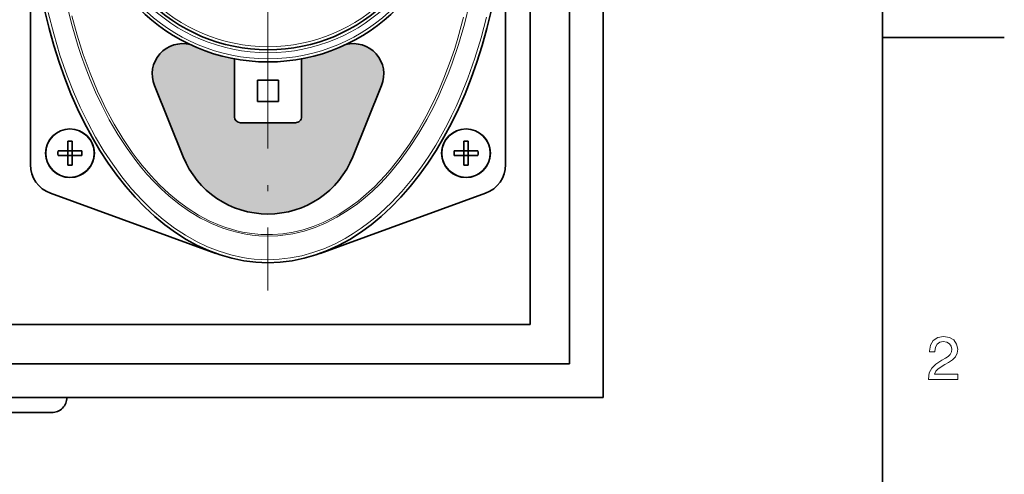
# Model space of a CAD drawing. Extents: x 0 to 354, y 0 to 250.
# Tile 12 of 14: x 273 to 354, y 89 to 126. Entities that reach past the tile are written whole.
import ezdxf

# ---------------------------------------------------------------- set-up
doc = ezdxf.new("R2010")
doc.units = 0
doc.linetypes.add('DASHDOT', pattern=[18.5, 12, -3, 0.5, -3])

msp = doc.modelspace()

# ---------------------------------------------------------------- linework, layer by layer
at = {"color": 7, "lineweight": 35}
for p, q in [((344, 10), (344, 240)), ((321.080872, 95.439438), (321.080872, 222.439438)), ((318.330872, 219.689438), (318.330872, 98.189438)), ((315.080872, 216.439438), (315.080872, 101.439438)), ((274.080872, 138.002213), (274.080872, 114.560471)), ((313.080872, 114.560471), (313.080872, 137.991882)), ((229.580872, 101.439438), (315.080872, 101.439438)), ((226.330872, 98.189438), (318.330872, 98.189438)), ((321.080872, 95.439438), (223.580872, 95.439438))]:
    msp.add_line(p, q, dxfattribs=at)
at = {"color": 7, "linetype": 'DASHDOT', "lineweight": 13}
msp.add_line((293.580872, 183.387482), (293.580872, 104.222359), dxfattribs=at)
at = {"color": 7, "lineweight": 35, "ltscale": 0.25}
msp.add_line((344, 125), (354, 125), dxfattribs=at)
at = {"color": 7, "lineweight": 35, "ltscale": 0.118856}
for p, q in [((290.830872, 118.502213), (290.830872, 123.256447)), ((296.330872, 123.256447), (296.330872, 118.502213))]:
    msp.add_line(p, q, dxfattribs=at)
at = {"color": 7, "lineweight": 35, "ltscale": 0.04375}
for p, q in [((292.705872, 121.502213), (292.705872, 119.752213)), ((292.705872, 121.502213), (294.455872, 121.502213)), ((294.455872, 119.752213), (294.455872, 121.502213)), ((294.455872, 119.752213), (292.705872, 119.752213))]:
    msp.add_line(p, q, dxfattribs=at)
at = {"color": 7, "lineweight": 35, "ltscale": 0.158114}
for p, q in [((284.261719, 121.06868), (286.623383, 115.201607)), ((302.900024, 121.06868), (300.538361, 115.201607))]:
    msp.add_line(p, q, dxfattribs=at)
at = {"color": 7, "lineweight": 35, "ltscale": 0.1125}
msp.add_line((291.330872, 118.002213), (295.830872, 118.002213), dxfattribs=at)
at = {"color": 7, "lineweight": 35, "ltscale": 0.019884}
for p, q in [((277.145874, 116.482567), (277.145874, 115.68721)), ((309.645874, 116.482567), (309.645874, 115.68721)), ((277.145874, 115.68721), (276.350525, 115.68721)), ((278.311218, 115.68721), (277.515869, 115.68721)), ((309.645874, 115.68721), (308.850525, 115.68721)), ((310.811218, 115.68721), (310.015869, 115.68721)), ((277.145874, 115.317207), (276.350525, 115.317207)), ((277.515869, 115.317207), (277.515869, 114.521858)), ((278.311218, 115.317207), (277.515869, 115.317207)), ((309.645874, 115.317207), (308.850525, 115.317207)), ((310.015869, 115.317207), (310.015869, 114.521858)), ((310.811218, 115.317207), (310.015869, 115.317207))]:
    msp.add_line(p, q, dxfattribs=at)
at = {"color": 7, "lineweight": 35, "ltscale": 0.016043}
for p, q in [((277.515869, 116.482567), (277.515869, 115.840851)), ((310.015869, 116.482567), (310.015869, 115.840851)), ((277.145874, 114.521858), (277.145874, 115.163567)), ((309.645874, 114.521858), (309.645874, 115.163567))]:
    msp.add_line(p, q, dxfattribs=at)
at = {"color": 7, "lineweight": 35, "ltscale": 0.00925}
for p, q in [((277.515869, 115.68721), (277.145874, 115.68721)), ((277.145874, 115.317207), (277.145874, 115.68721)), ((277.515869, 115.317207), (277.515869, 115.68721)), ((310.015869, 115.68721), (309.645874, 115.68721)), ((309.645874, 115.317207), (309.645874, 115.68721)), ((310.015869, 115.317207), (310.015869, 115.68721)), ((277.515869, 115.317207), (277.145874, 115.317207)), ((310.015869, 115.317207), (309.645874, 115.317207))]:
    msp.add_line(p, q, dxfattribs=at)
at = {"color": 7, "lineweight": 35, "ltscale": 0.003841}
for p, q in [((277.515869, 115.68721), (277.515869, 115.840851)), ((310.015869, 115.68721), (310.015869, 115.840851)), ((277.145874, 115.317207), (277.145874, 115.163567)), ((309.645874, 115.317207), (309.645874, 115.163567))]:
    msp.add_line(p, q, dxfattribs=at)
at = {"color": 7, "lineweight": 35, "ltscale": 0.360992}
for p, q in [((289.294678, 107.272575), (275.72583, 112.211235)), ((297.867065, 107.272575), (311.435913, 112.211235))]:
    msp.add_line(p, q, dxfattribs=at)
at = {"color": 7, "lineweight": 35, "ltscale": 0.2375}
msp.add_line((277.080872, 95.439438), (267.580872, 95.439438), dxfattribs=at)
at = {"color": 7, "lineweight": 35, "ltscale": 0.175}
msp.add_line((275.830872, 94.189438), (268.830872, 94.189438), dxfattribs=at)
at = {"color": 7, "lineweight": 13}
for points in [[(277.07196, 127.691116), (277.501282, 125.965027), (277.999603, 124.275917), (278.274658, 123.447289), (278.566864, 122.630409), (278.983185, 121.561073), (279.429871, 120.51638), (279.906769, 119.498558), (280.560455, 118.239426), (281.262543, 117.033096), (282.012115, 115.884964), (282.807983, 114.80069), (283.222778, 114.284325), (283.648499, 113.786118), (284.232727, 113.151382), (284.835297, 112.55201), (285.455414, 111.989746), (286.290466, 111.314049), (287.151855, 110.708351), (288.037079, 110.176262), (288.494812, 109.935341), (288.957581, 109.714661), (289.410645, 109.520409), (289.867645, 109.345856), (290.492249, 109.14138), (291.122345, 108.974236), (291.756866, 108.84494), (292.289856, 108.766235), (292.824493, 108.714455), (293.580872, 108.687431)], [(293.580872, 108.687424), (294.396484, 108.718857), (295.015656, 108.78479), (295.632355, 108.886826), (296.092621, 108.986855), (296.550537, 109.106842), (297.45752, 109.405838), (298.350189, 109.78183), (299.225555, 110.232445), (300.080902, 110.754921), (300.913666, 111.346207), (301.541138, 111.848854), (302.152802, 112.38916), (302.747864, 112.965492), (303.1828, 113.420418), (303.607697, 113.89399), (304.426331, 114.894295), (305.201935, 115.960861), (305.933105, 117.088234), (306.618713, 118.271149), (307.124207, 119.234879), (307.60083, 120.227432), (308.048401, 121.246605), (308.364868, 122.02713), (308.664795, 122.820518), (309.214905, 124.442436), (309.698395, 126.105698), (310.115204, 127.804054)], [(293.580872, 106.752205), (293.019196, 106.765556), (292.458099, 106.805573), (291.97229, 106.861839), (291.487793, 106.938049), (290.524323, 107.149841), (289.570801, 107.439766), (288.630249, 107.806267), (287.705444, 108.247391), (286.799133, 108.760864), (285.913879, 109.344093), (284.986633, 110.04705), (284.089172, 110.82386), (283.223846, 111.670563), (282.3927, 112.583046), (281.597565, 113.557159), (280.839966, 114.588737), (280.121124, 115.673706), (279.431488, 116.826706), (278.783813, 118.026741), (278.178711, 119.269928), (277.616821, 120.552444), (277.098602, 121.870621), (276.797028, 122.710991), (276.512695, 123.563042), (275.996063, 125.298935), (275.54895, 127.071968)], [(277.493256, 126.795898), (277.926697, 125.191414), (278.422302, 123.617981), (278.980682, 122.081032), (279.602356, 120.586479), (279.937134, 119.857094), (280.287903, 119.140762), (280.95575, 117.894188), (281.675293, 116.697624), (282.446442, 115.55719), (282.851196, 115.010117), (283.268616, 114.479652), (283.962433, 113.667793), (284.6875, 112.904747), (285.44281, 112.194504), (286.227051, 111.541107), (287.038696, 110.948608), (287.889313, 110.413147), (288.763763, 109.948769), (289.659088, 109.559303), (290.115082, 109.39325), (290.575043, 109.247314), (291.035431, 109.122604), (291.498749, 109.018394), (292.244049, 108.895042), (292.993378, 108.82547), (293.580872, 108.808838)], [(311.522064, 126.685989), (311.076691, 124.979584), (310.566437, 123.308907), (309.991547, 121.679611), (309.352509, 120.097733), (309.008301, 119.324776), (308.648224, 118.566147), (308.274231, 117.826126), (307.884796, 117.101997), (307.340485, 116.160553), (306.769318, 115.251129), (306.171783, 114.375854), (305.385101, 113.328537), (304.559143, 112.342857), (303.695618, 111.423317), (302.79657, 110.574409), (302.334442, 110.177834), (301.864319, 109.800568), (301.225708, 109.328484), (300.574371, 108.892868), (299.911285, 108.494865), (299.04129, 108.039307), (298.155701, 107.650063), (297.256927, 107.328979), (296.347473, 107.077599), (295.429871, 106.897133), (294.506775, 106.78849), (293.580872, 106.752213)], [(293.580872, 108.808838), (293.95459, 108.815567), (294.799744, 108.880478), (295.640137, 109.013809), (296.472595, 109.214432), (297.294281, 109.480774), (298.102478, 109.810806), (298.763916, 110.13279), (299.412994, 110.495834), (300.048553, 110.898308), (300.51416, 111.223862), (300.971222, 111.569748), (301.422394, 111.937729), (301.864258, 112.324783), (302.315613, 112.748688), (302.756256, 113.191696), (303.193054, 113.660843), (303.618286, 114.147972), (304.426941, 115.16404), (305.188538, 116.240936), (305.902496, 117.372505), (306.568542, 118.55307), (307.082001, 119.560265), (307.563019, 120.594696), (308.011719, 121.653877), (308.323914, 122.454475), (308.618469, 123.266479), (308.901215, 124.106644), (309.165741, 124.956879), (309.635956, 126.666031)]]:
    msp.add_lwpolyline(points, dxfattribs=at)
msp.add_lwpolyline([(347.76947, 96.916786), (350.175079, 96.916786), (350.175079, 97.350502), (348.273773, 97.350502), (348.3797, 97.587532), (348.561249, 97.784218), (349.121033, 98.142288), (349.418579, 98.293587), (349.751434, 98.510445), (349.988464, 98.762604), (350.124634, 99.060158), (350.175079, 99.398056), (350.089355, 99.821686), (349.852325, 100.154541), (349.489197, 100.366356), (349.020172, 100.442001), (348.536041, 100.35627), (348.167877, 100.119232), (347.930847, 99.740997), (347.850159, 99.241714), (347.850159, 99.171112), (348.309082, 99.171112), (348.309082, 99.211456), (348.354462, 99.554398), (348.490631, 99.806557), (348.707489, 99.967941), (348.994965, 100.023415), (349.287476, 99.972984), (349.504333, 99.846901), (349.645538, 99.650215), (349.695984, 99.403099), (349.660675, 99.171112), (349.56485, 98.974426), (349.403473, 98.802956), (349.181549, 98.651657), (348.884003, 98.490273), (348.389771, 98.177589), (348.041779, 97.844742), (347.835022, 97.441284), (347.76947, 96.931915)], close=True, dxfattribs=at)
at = {"color": 7, "lineweight": 35}
for centre, radius in [((293.580872, 138.002213), 15), ((293.580872, 138.002213), 14), ((277.330872, 115.502213), 2), ((309.830872, 115.502213), 2)]:
    msp.add_circle(centre, radius, dxfattribs=at)
at = {"color": 7, "lineweight": 13}
for centre, radius in [((293.580872, 138.002213), 14.75), ((293.580872, 138.002213), 14.25), ((293.580872, 138.002213), 13.75), ((277.330872, 115.502213), 1.960317), ((309.830872, 115.502213), 1.960317)]:
    msp.add_circle(centre, radius, dxfattribs=at)
at = {"color": 7, "lineweight": 35}
for centre, radius, start, end in [((286.580872, 122.002213), 2.5, 75.393035, 201.926296), ((300.580872, 122.002213), 2.5, 338.073699, 104.60656), ((291.330872, 118.502213), 0.5, 180.000005, 269.999997), ((295.830872, 118.502213), 0.5, 269.999997, 360), ((277.330872, 111.442505), 5.04345, 87.897848, 92.10215), ((309.830872, 111.442505), 5.04345, 87.897848, 92.10215), ((281.390564, 115.502213), 5.04345, 177.89785, 182.10215), ((273.271179, 115.502213), 5.04345, 357.897848, 2.102152), ((313.890564, 115.502213), 5.04345, 177.89785, 182.10215), ((305.771179, 115.502213), 5.04345, 357.897848, 2.102152), ((293.580872, 118.002213), 7.5, 201.926296, 338.073699), ((276.580872, 114.560471), 2.5, 180.000005, 250.000001), ((277.330872, 119.561913), 5.04345, 267.89785, 272.102152), ((309.830872, 119.561913), 5.04345, 267.89785, 272.102152), ((310.580872, 114.560471), 2.5, 290, 360), ((275.830872, 95.439438), 1.25, 269.999997, 360)]:
    msp.add_arc(centre, radius, start, end, dxfattribs=at)
msp.add_ellipse((293.580872, 138.002213), major_axis=(0, 31.5), ratio=0.619048, start_param=6.283185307, end_param=12.566370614, dxfattribs=at)
at = {"color": 251, "lineweight": 5}
for points in [[(286.623383, 115.201607), (285.526917, 124.26918), (286.184692, 124.470619), (285.848846, 124.392639)], [(286.184692, 124.470619), (286.528076, 124.501656), (286.623383, 115.201607), (286.872498, 124.485146)], [(286.623383, 115.201607), (286.872498, 124.485146), (286.949219, 114.499168), (287.211334, 124.42141)], [(299.813782, 113.83078), (299.950287, 124.421692), (300.210663, 114.495674), (300.289215, 124.485138)], [(300.210663, 114.495674), (300.289215, 124.485138), (300.538361, 115.201607), (300.633606, 124.501656)], [(302.900024, 121.06868), (300.538361, 115.201607), (300.97702, 124.470627), (300.633606, 124.501656)], [(302.900024, 121.06868), (300.97702, 124.470627), (301.634796, 124.269196), (301.312866, 124.392647)], [(286.623383, 115.201607), (284.494507, 123.379578), (284.948914, 123.896088), (284.703857, 123.653534)], [(286.623383, 115.201607), (284.948914, 123.896088), (285.526917, 124.26918), (285.225037, 124.102608)], [(286.949219, 114.499168), (287.211334, 124.42141), (287.345764, 113.834068), (287.428009, 124.32222)], [(287.345764, 113.834068), (287.428009, 124.32222), (287.808777, 113.213394)], [(287.428009, 124.32222), (287.646088, 124.226204), (287.808777, 113.213394), (287.865662, 124.133667)], [(287.808777, 113.213394), (287.865662, 124.133667), (288.333282, 112.643768), (288.0867, 124.044632)], [(288.0867, 124.044632), (288.309113, 123.959114), (288.333282, 112.643768), (288.532837, 123.877144)], [(288.333282, 112.643768), (288.532837, 123.877144), (288.913757, 112.131264), (288.757874, 123.798737)], [(288.913757, 112.131264), (288.757874, 123.798737), (288.9841, 123.723915)], [(289.543976, 111.681343), (288.913757, 112.131264), (289.211487, 123.652695), (288.9841, 123.723915)], [(289.543976, 111.681343), (289.211487, 123.652695), (289.669525, 123.521141), (289.440002, 123.585098)], [(297.614441, 111.679214), (297.721771, 123.585098), (298.244904, 112.128807), (297.950256, 123.652702)], [(297.950256, 123.652702), (298.177643, 123.723923), (298.244904, 112.128807), (298.4039, 123.798744)], [(298.244904, 112.128807), (298.4039, 123.798744), (298.825623, 112.641006), (298.628906, 123.877151)], [(298.825623, 112.641006), (298.628906, 123.877151), (298.852661, 123.959122)], [(299.350464, 113.210358), (298.825623, 112.641006), (299.075073, 124.044632), (298.852661, 123.959122)], [(299.350464, 113.210358), (299.075073, 124.044632), (299.515686, 124.226212), (299.296082, 124.133675)], [(299.350464, 113.210358), (299.515686, 124.226212), (299.813782, 113.83078)], [(299.515686, 124.226212), (299.733765, 124.322227), (299.813782, 113.83078), (299.950287, 124.421692)], [(302.900024, 121.06868), (301.634796, 124.269196), (302.212799, 123.896103), (301.936707, 124.102623)], [(302.900024, 121.06868), (302.212799, 123.896103), (302.667206, 123.379593), (302.457855, 123.653549)], [(284.32486, 123.079422), (284.261719, 121.06868), (284.19809, 122.758774), (284.155334, 121.396645)], [(286.623383, 115.201607), (284.261719, 121.06868), (284.494507, 123.379578), (284.32486, 123.079422)], [(290.217224, 111.298798), (289.543976, 111.681343), (289.900055, 123.460838), (289.669525, 123.521141)], [(290.217224, 111.298798), (289.900055, 123.460838), (290.363831, 123.35125), (290.1315, 123.404198)], [(290.9263, 110.987701), (290.217224, 111.298798), (290.596985, 123.301994), (290.363831, 123.35125)], [(290.9263, 110.987701), (290.596985, 123.301994), (290.833282, 118.453201), (290.830872, 118.502213)], [(290.830872, 118.502213), (290.596985, 123.301994), (290.830872, 123.256447)], [(296.94101, 111.297028), (296.328461, 118.453201), (296.564758, 123.301994), (296.330872, 118.502213)], [(296.564758, 123.301994), (296.330872, 118.502213), (296.330872, 123.256447)], [(296.564758, 123.301994), (296.797913, 123.35125), (296.94101, 111.297028), (297.030243, 123.404198)], [(296.94101, 111.297028), (297.030243, 123.404198), (297.614441, 111.679214), (297.261688, 123.460838)], [(297.261688, 123.460838), (297.492218, 123.521141), (297.614441, 111.679214), (297.721771, 123.585098)], [(302.667206, 123.379593), (302.836884, 123.079437), (302.900024, 121.06868), (302.963654, 122.758781)], [(284.116669, 122.423737), (284.095062, 121.73613), (284.082092, 122.080681)], [(284.19809, 122.758774), (284.155334, 121.396645), (284.116669, 122.423737), (284.095062, 121.73613)], [(302.900024, 121.06868), (302.963654, 122.758781), (303.006409, 121.396645), (303.045074, 122.423744)], [(303.006409, 121.396645), (303.045074, 122.423744), (303.066681, 121.736137), (303.079651, 122.080688)], [(290.9263, 110.987701), (290.833282, 118.453201), (290.852417, 118.357071), (290.840485, 118.404663)], [(290.9263, 110.987701), (290.852417, 118.357071), (290.889923, 118.26651), (290.868927, 118.310867)], [(290.9263, 110.987701), (290.889923, 118.26651), (290.944366, 118.185013), (290.915131, 118.224426)], [(291.663696, 110.751381), (290.9263, 110.987701), (290.977325, 118.148659), (290.944366, 118.185013)], [(291.663696, 110.751381), (290.977325, 118.148659), (291.053101, 118.086479), (291.013672, 118.115707)], [(291.663696, 110.751381), (291.053101, 118.086479), (291.139526, 118.040268), (291.095184, 118.061249)], [(291.663696, 110.751381), (291.139526, 118.040268), (291.233337, 118.011818), (291.18573, 118.023743)], [(291.663696, 110.751381), (291.233337, 118.011818), (291.330872, 118.002213), (291.28186, 118.004616)], [(295.830872, 118.002213), (292.421539, 110.592354), (291.330872, 118.002213), (291.663696, 110.751381)], [(295.830872, 118.002213), (293.966064, 110.512108), (292.421539, 110.592354), (293.191742, 110.512314)], [(295.830872, 118.002213), (295.494202, 110.750374), (293.966064, 110.512108), (294.736298, 110.591743)], [(296.23175, 110.986305), (295.494202, 110.750374), (295.879883, 118.004616), (295.830872, 118.002213)], [(296.23175, 110.986305), (295.879883, 118.004616), (295.976013, 118.023743), (295.928406, 118.011818)], [(296.23175, 110.986305), (295.976013, 118.023743), (296.066559, 118.061249), (296.022217, 118.040268)], [(296.23175, 110.986305), (296.066559, 118.061249), (296.148071, 118.115707), (296.108643, 118.086479)], [(296.23175, 110.986305), (296.148071, 118.115707), (296.217377, 118.185013), (296.184418, 118.148659)], [(296.23175, 110.986305), (296.217377, 118.185013), (296.246613, 118.224426)], [(296.94101, 111.297028), (296.23175, 110.986305), (296.27182, 118.26651), (296.246613, 118.224426)], [(296.94101, 111.297028), (296.27182, 118.26651), (296.309326, 118.357071), (296.292816, 118.310867)], [(296.94101, 111.297028), (296.309326, 118.357071), (296.328461, 118.453201), (296.321259, 118.404663)]]:
    msp.add_solid(points, dxfattribs=at)

doc.saveas('drawing.dxf')
